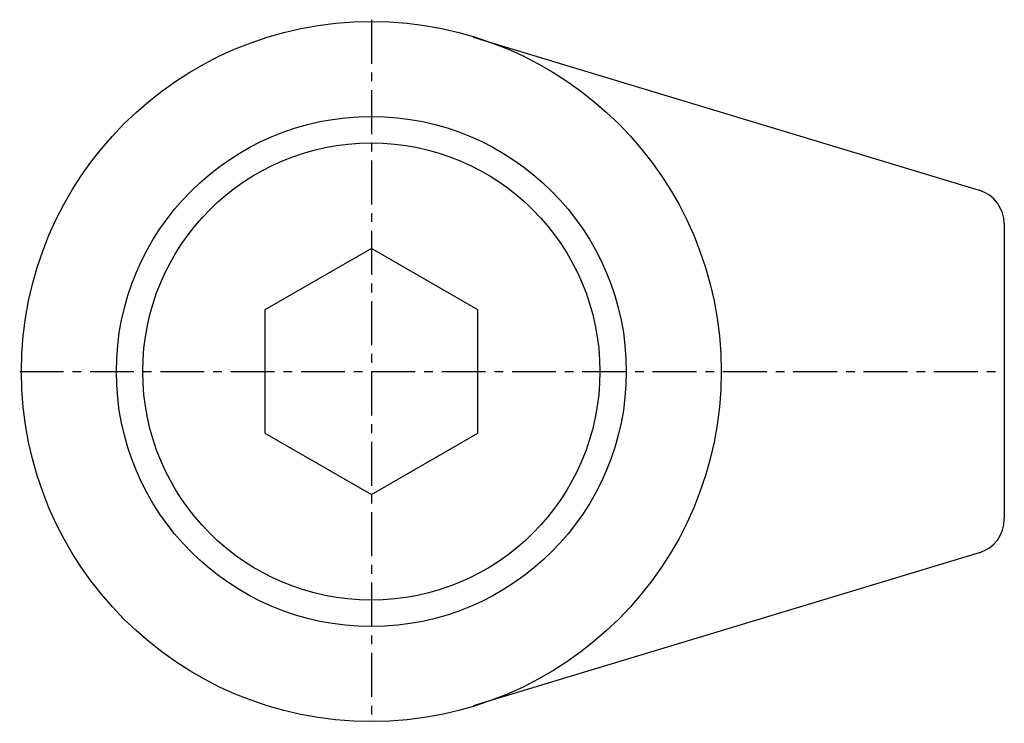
# Model space of a CAD drawing. Extents: x 180 to 208, y 430 to 450.
import ezdxf

# ---------------------------------------------------------------- set-up
doc = ezdxf.new("R2010")
doc.units = 0
doc.linetypes.add('CENTER', pattern=[2, 1.25, -0.25, 0.25, -0.25])
doc.layers.get('0').update_dxf_attribs({"linetype": 'CONTINUOUS'})
doc.layers.add('BRAUER-1', color=1, linetype='CENTER')

msp = doc.modelspace()

# ---------------------------------------------------------------- linework, layer by layer
for p, q in [((192.896886, 449.506122), (207.289689, 445.1499)), ((208, 444.192779), (208, 435.805736)), ((190, 443.5), (186.968911, 441.75)), ((193.031089, 441.75), (190, 443.5)), ((186.968911, 441.75), (186.968911, 438.25)), ((193.031089, 438.25), (193.031089, 441.75)), ((186.968911, 438.25), (190, 436.5)), ((190, 436.5), (193.031089, 438.25)), ((207.289689, 434.848616), (192.896886, 430.492395))]:
    msp.add_line(p, q)
for radius in [9.95, 7.25, 6.5]:
    msp.add_circle((190, 440), radius)
for centre, start, end in [((207, 444.192779), 0, 73.160665), ((207, 435.805736), 286.839315, 0)]:
    msp.add_arc(centre, 1, start, end)
at = {"layer": 'BRAUER-1'}
for p, q in [((190, 450), (190, 430)), ((180, 440), (208, 440))]:
    msp.add_line(p, q, dxfattribs=at)

doc.saveas('drawing.dxf')
